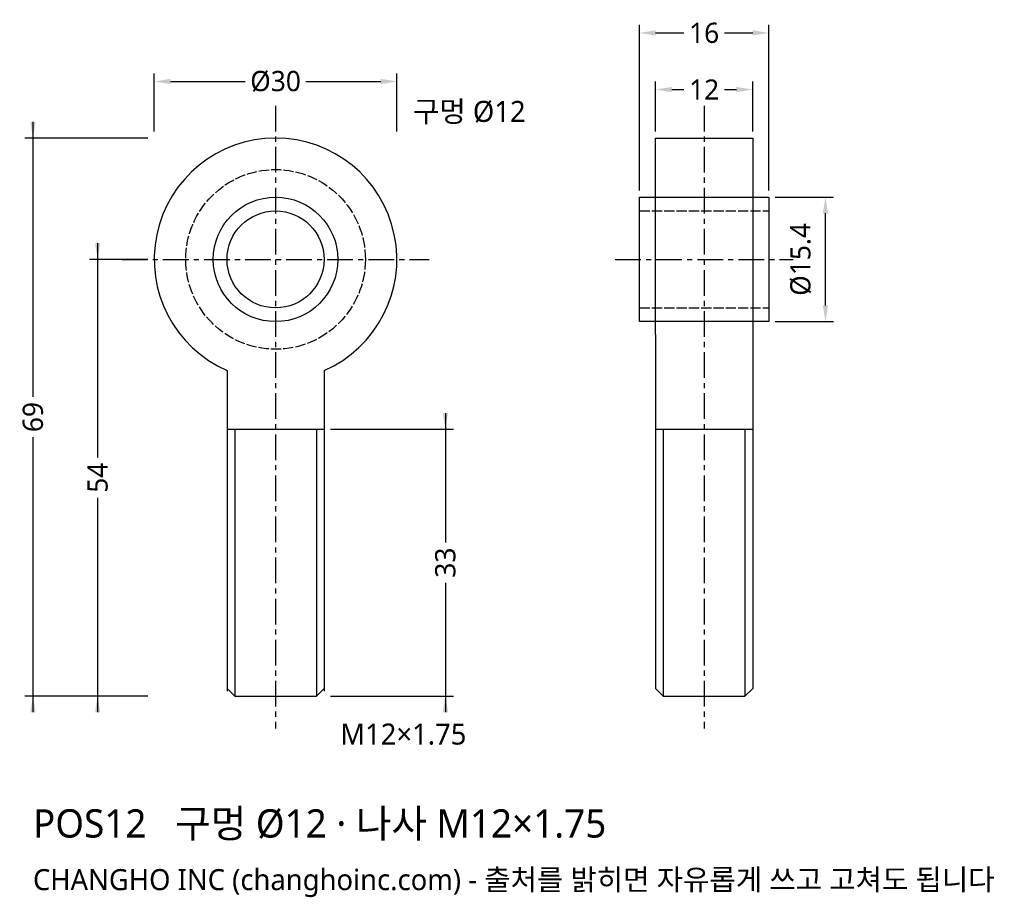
# Model space of a CAD drawing. Header units: millimetres. Extents: x -32 to 90, y -79 to 30.
import ezdxf

# ---------------------------------------------------------------- set-up
doc = ezdxf.new("R2010")
doc.units = ezdxf.units.MM
doc.linetypes.add('CENTER', pattern=[5.08, 3.175, -0.635, 0.635, -0.635])
doc.linetypes.add('DASHED', pattern=[1.524, 1.27, -0.254])
for name, color, linetype in [('나사선', 8, 'CONTINUOUS'), ('문자', 7, 'CONTINUOUS'), ('숨은선', 3, 'DASHED'), ('외형선', 7, 'CONTINUOUS'), ('중심선', 1, 'CENTER'), ('치수', 4, 'CONTINUOUS')]:
    doc.layers.add(name, color=color, linetype=linetype)
doc.styles.add('CH_KOR', font='malgun.ttf')
doc.dimstyles.new('CH_DIM', dxfattribs={"dimtxt": 2.5, "dimasz": 2, "dimexe": 1, "dimexo": 0.8, "dimgap": 0.8, "dimtad": 1, "dimdec": 1, "dimdsep": 46, "dimtxsty": 'CH_KOR', "dimcen": 2.5, "dimclrd": 4, "dimclre": 4, "dimclrt": 4, "dimazin": 3, "dimtfac": 1, "dimtmove": 0, "dimatfit": 3})

# ---------------------------------------------------------------- blocks, each defined once
blk = doc.blocks.new('_CLOSEDFILLED')
at = {"color": 0, "linetype": 'BYBLOCK'}
blk.add_solid([(-1, 0.164), (0, 0), (-1, -0.164)], dxfattribs=at)
blk = doc.blocks.new('*D1')
at = {"color": 4}
for p, q in [((-15, 15.8), (-15, 23)), ((-13, 22), (-3.75, 22)), ((3.75, 22), (13, 22)), ((15, 15.8), (15, 23))]:
    blk.add_line(p, q, dxfattribs=at)
at = {"layer": 'Defpoints'}
for p in [(-15, 22), (-15, 15), (15, 15)]:
    blk.add_point(p, dxfattribs=at)
at = {"layer": '치수', "color": 4, "xscale": 2, "yscale": 2, "rotation": 180}
blk.add_blockref('_CLOSEDFILLED', (-15, 22), dxfattribs=at)
at = {"layer": '치수', "color": 4, "xscale": 2, "yscale": 2}
blk.add_blockref('_CLOSEDFILLED', (15, 22), dxfattribs=at)
at = {"layer": '치수', "color": 4, "insert": (0, 22), "char_height": 2.5, "attachment_point": 5, "style": 'CH_KOR'}
blk.add_mtext('Ø30', dxfattribs=at)
blk = doc.blocks.new('*D2')
at = {"color": 4}
for p, q in [((-22, 2), (-22, -24.5)), ((-15.8, 0), (-23, 0)), ((-22, -29.5), (-22, -56)), ((-15.8, -54), (-23, -54))]:
    blk.add_line(p, q, dxfattribs=at)
at = {"layer": 'Defpoints'}
for p in [(-22, 0), (-15, 0), (-15, -54)]:
    blk.add_point(p, dxfattribs=at)
at = {"layer": '치수', "color": 4, "xscale": 2, "yscale": 2}
for p, rotation in [((-22, 0), 270), ((-22, -54), 90)]:
    blk.add_blockref('_CLOSEDFILLED', p, dxfattribs=dict(at, rotation=rotation))
at = {"layer": '치수', "color": 4, "insert": (-22, -27), "char_height": 2.5, "attachment_point": 5, "rotation": 90, "style": 'CH_KOR'}
blk.add_mtext('54', dxfattribs=at)
blk = doc.blocks.new('*D3')
at = {"color": 4}
for p, q in [((-30, 17), (-30, -17)), ((-15.8, 15), (-31, 15)), ((-30, -22), (-30, -56)), ((-15.8, -54), (-31, -54))]:
    blk.add_line(p, q, dxfattribs=at)
at = {"layer": 'Defpoints'}
for p in [(-30, 15), (-15, 15), (-15, -54)]:
    blk.add_point(p, dxfattribs=at)
at = {"layer": '치수', "color": 4, "xscale": 2, "yscale": 2}
for p, rotation in [((-30, 15), 270), ((-30, -54), 90)]:
    blk.add_blockref('_CLOSEDFILLED', p, dxfattribs=dict(at, rotation=rotation))
at = {"layer": '치수', "color": 4, "insert": (-30, -19.5), "char_height": 2.5, "attachment_point": 5, "rotation": 90, "style": 'CH_KOR'}
blk.add_mtext('69', dxfattribs=at)
blk = doc.blocks.new('*D4')
at = {"color": 4}
for p, q in [((21, -19), (21, -35)), ((6.8, -21), (22, -21)), ((21, -40), (21, -56)), ((6.8, -54), (22, -54))]:
    blk.add_line(p, q, dxfattribs=at)
at = {"layer": 'Defpoints'}
for p in [(6, -21), (21, -21), (6, -54)]:
    blk.add_point(p, dxfattribs=at)
at = {"layer": '치수', "color": 4, "xscale": 2, "yscale": 2}
for p, rotation in [((21, -21), 270), ((21, -54), 90)]:
    blk.add_blockref('_CLOSEDFILLED', p, dxfattribs=dict(at, rotation=rotation))
at = {"layer": '치수', "color": 4, "insert": (21, -37.5), "char_height": 2.5, "attachment_point": 5, "rotation": 90, "style": 'CH_KOR'}
blk.add_mtext('33', dxfattribs=at)
blk = doc.blocks.new('*D5')
at = {"color": 4}
for p, q in [((45, 8.5), (45, 29)), ((61, 8.5), (61, 29)), ((47, 28), (50.5, 28)), ((55.5, 28), (59, 28))]:
    blk.add_line(p, q, dxfattribs=at)
at = {"layer": 'Defpoints'}
for p in [(45, 28), (45, 7.7), (61, 7.7)]:
    blk.add_point(p, dxfattribs=at)
at = {"layer": '치수', "color": 4, "xscale": 2, "yscale": 2, "rotation": 180}
blk.add_blockref('_CLOSEDFILLED', (45, 28), dxfattribs=at)
at = {"layer": '치수', "color": 4, "xscale": 2, "yscale": 2}
blk.add_blockref('_CLOSEDFILLED', (61, 28), dxfattribs=at)
at = {"layer": '치수', "color": 4, "insert": (53, 28), "char_height": 2.5, "attachment_point": 5, "style": 'CH_KOR'}
blk.add_mtext('16', dxfattribs=at)
blk = doc.blocks.new('*D6')
at = {"color": 4}
for p, q in [((47, 15.8), (47, 22)), ((59, 15.8), (59, 22)), ((49, 21), (50.5, 21)), ((55.5, 21), (57, 21))]:
    blk.add_line(p, q, dxfattribs=at)
at = {"layer": 'Defpoints'}
for p in [(47, 21), (47, 15), (59, 15)]:
    blk.add_point(p, dxfattribs=at)
at = {"layer": '치수', "color": 4, "xscale": 2, "yscale": 2, "rotation": 180}
blk.add_blockref('_CLOSEDFILLED', (47, 21), dxfattribs=at)
at = {"layer": '치수', "color": 4, "xscale": 2, "yscale": 2}
blk.add_blockref('_CLOSEDFILLED', (59, 21), dxfattribs=at)
at = {"layer": '치수', "color": 4, "insert": (53, 21), "char_height": 2.5, "attachment_point": 5, "style": 'CH_KOR'}
blk.add_mtext('12', dxfattribs=at)
blk = doc.blocks.new('*D7')
at = {"color": 4}
for p, q in [((61.8, 7.7), (69, 7.7)), ((68, -5.7), (68, 5.7)), ((61.8, -7.7), (69, -7.7))]:
    blk.add_line(p, q, dxfattribs=at)
at = {"layer": 'Defpoints'}
for p in [(61, 7.7), (61, -7.7), (68, -7.7)]:
    blk.add_point(p, dxfattribs=at)
at = {"layer": '치수', "color": 4, "xscale": 2, "yscale": 2}
for p, rotation in [((68, 7.7), 90), ((68, -7.7), 270)]:
    blk.add_blockref('_CLOSEDFILLED', p, dxfattribs=dict(at, rotation=rotation))
at = {"layer": '치수', "color": 4, "insert": (64.95, 0), "char_height": 2.5, "attachment_point": 5, "rotation": 90, "style": 'CH_KOR'}
blk.add_mtext('Ø15.4', dxfattribs=at)

msp = doc.modelspace()

# ---------------------------------------------------------------- linework, layer by layer
at = {"layer": '나사선'}
for p, q in [((-6, -21), (6, -21)), ((-5.05, -21), (-5.05, -54)), ((5.05, -21), (5.05, -54)), ((47, -21), (59, -21)), ((47.95, -21), (47.95, -54)), ((58.05, -21), (58.05, -54))]:
    msp.add_line(p, q, dxfattribs=at)
at = {"layer": '숨은선'}
for p, q in [((45, 6), (61, 6)), ((45, -6), (61, -6))]:
    msp.add_line(p, q, dxfattribs=at)
msp.add_circle((0, 0), 11.11, dxfattribs=at)
at = {"layer": '외형선'}
for p, q in [((47, -9.3), (47, -13.75)), ((59, -9.3), (59, -13.75)), ((-6, -13.75), (-6, -53.4)), ((6, -13.75), (6, -53.4)), ((47, -13.75), (47, -53.05)), ((59, -13.75), (59, -53.05))]:
    msp.add_line(p, q, dxfattribs=at)
for points in [[(47, -9.3), (47, 15), (59, 15), (59, -9.3)], [(-6, -53.05), (-5.05, -54), (5.05, -54), (6, -53.05)], [(47, -53.05), (47.95, -54), (58.05, -54), (59, -53.05)]]:
    msp.add_lwpolyline(points, dxfattribs=at)
msp.add_lwpolyline([(45, -7.7), (45, 7.7), (61, 7.7), (61, -7.7)], close=True, dxfattribs=at)
for radius in [7.7, 6]:
    msp.add_circle((0, 0), radius, dxfattribs=at)
msp.add_arc((0, 0), 15, -66.4218, 246.4218, dxfattribs=at)
at = {"layer": '중심선'}
for p, q in [((0, 19), (0, -58)), ((53, 19), (53, -58)), ((-19, 0), (19, 0)), ((42, 0), (64, 0))]:
    msp.add_line(p, q, dxfattribs=at)

# ---------------------------------------------------------------- texts
at = {"layer": '문자', "style": 'CH_KOR'}
for s, height, p in [('구멍 Ø12', 2.6, (17, 17)), ('M12×1.75', 2.6, (8, -60)), ('POS12   구멍 Ø12 · 나사 M12×1.75', 3.5, (-30, -71.5)), ('CHANGHO INC (changhoinc.com) - 출처를 밝히면 자유롭게 쓰고 고쳐도 됩니다', 2.6, (-30, -78))]:
    msp.add_text(s, height=height, dxfattribs=at).set_placement(p)

# ---------------------------------------------------------------- dimensions: what is measured, and where the dimension line sits
at = {"layer": '치수'}
for base, p1, p2, picture, middle in [((45, 28), (45, 7.7), (61, 7.7), '*D5', (53, 28)), ((47, 21), (47, 15), (59, 15), '*D6', (53, 21))]:
    dim = msp.add_linear_dim(base=base, p1=p1, p2=p2, dimstyle='CH_DIM', override={"dimscale": 1}, dxfattribs=at)
    dim.commit()
    dim.dimension.update_dxf_attribs({"geometry": picture, "text_midpoint": middle})
dim = msp.add_linear_dim(base=(-15, 22), p1=(-15, 15), p2=(15, 15), text='Ø30', dimstyle='CH_DIM', override={"dimscale": 1}, dxfattribs=at)
dim.commit()
dim.dimension.update_dxf_attribs({"geometry": '*D1', "text_midpoint": (0, 22)})
for base, p1, p2, picture, middle in [((-30, 15), (-15, 15), (-15, -54), '*D3', (-30, -19.5)), ((-22, 0), (-15, 0), (-15, -54), '*D2', (-22, -27)), ((21, -21), (6, -21), (6, -54), '*D4', (21, -37.5))]:
    dim = msp.add_linear_dim(base=base, p1=p1, p2=p2, angle=90, dimstyle='CH_DIM', override={"dimscale": 1}, dxfattribs=at)
    dim.commit()
    dim.dimension.update_dxf_attribs({"geometry": picture, "text_midpoint": middle})
dim = msp.add_linear_dim(base=(68, -7.7), p1=(61, -7.7), p2=(61, 7.7), angle=90, text='Ø15.4', dimstyle='CH_DIM', override={"dimscale": 1}, dxfattribs=at)
dim.commit()
dim.dimension.update_dxf_attribs({"geometry": '*D7', "text_midpoint": (64.95, 0)})

doc.saveas('drawing.dxf')
